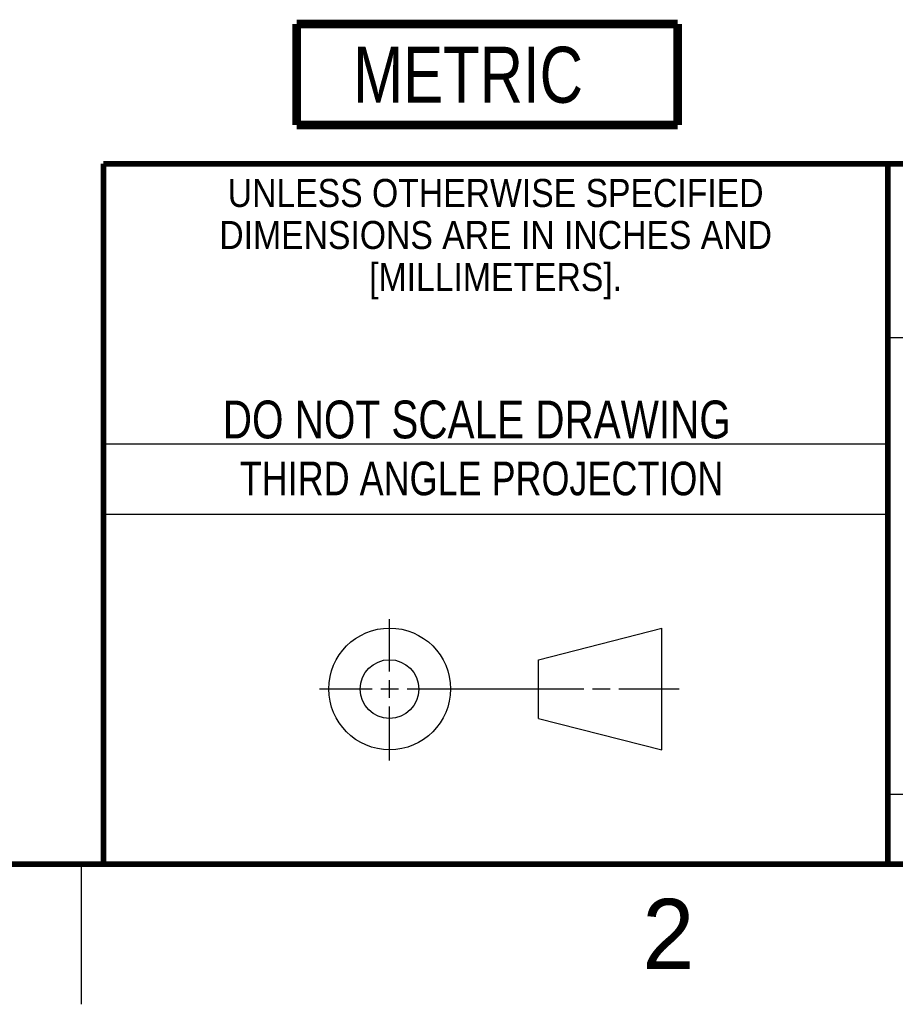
# Model space of a CAD drawing. Header units: inches. Extents: x 0 to 34, y 0 to 22.
# Tile 4 of 13: x 25.3 to 28.4, y 0 to 3.5. Entities that reach past the tile are written whole.
import ezdxf

# ---------------------------------------------------------------- set-up
doc = ezdxf.new("R2010")
doc.units = ezdxf.units.IN
doc.header["$LTSCALE"] = 1.87
doc.header["$MEASUREMENT"] = 0
doc.layers.get('0').update_dxf_attribs({"linetype": 'CONTINUOUS'})
doc.layers.add('DETAIL', color=7, linetype='CONTINUOUS')
doc.styles.get("Standard").update_dxf_attribs({"font": 'txt', "width": 0.8})
doc.styles.add('TEXTSTYLE_2', font='txt')
doc.styles.add('TEXTSTYLE_3', font='txt', dxfattribs={"width": 0.9})

# ---------------------------------------------------------------- blocks, each defined once
blk = doc.blocks.new('SYMBOL_13_BL2', base_point=(26.9501, 3.3188))
at = {"layer": 'DETAIL', "color": 7, "linetype": 'CONTINUOUS', "const_width": 0.0309}
for points in [[(26.2701, 3.4988), (27.6301, 3.4988)], [(26.2701, 3.4988), (26.2701, 3.1388)], [(27.6301, 3.4988), (27.6301, 3.1388)], [(26.2701, 3.1388), (27.6301, 3.1388)]]:
    blk.add_lwpolyline(points, dxfattribs=at)
at = {"layer": 'DETAIL', "color": 2, "linetype": 'CONTINUOUS', "width": 0.8}
blk.add_text('METRIC', height=0.2, dxfattribs=at).set_placement((26.4714, 3.2177))

msp = doc.modelspace()

# ---------------------------------------------------------------- linework, layer by layer
at = {"color": 2, "linetype": 'CONTINUOUS'}
for p, q in [((28.38, 2.38), (28.61, 2.38)), ((25.58, 2), (28.38, 2)), ((25.58, 1.75), (28.38, 1.75)), ((26.6016, 1.1882), (26.6016, 1.375)), ((26.3514, 1.1257), (26.5391, 1.1257)), ((26.5703, 1.1257), (26.6328, 1.1257)), ((26.6016, 1.0944), (26.6016, 1.1569)), ((26.6641, 1.1257), (27.2943, 1.1257)), ((27.3256, 1.1257), (27.3881, 1.1257)), ((27.4193, 1.1257), (27.6351, 1.1257)), ((26.6016, 0.8704), (26.6016, 1.0632)), ((28.38, 0.75), (33.5, 0.75)), ((25.5, 0.5), (25.5, 0))]:
    msp.add_line(p, q, dxfattribs=at)
at = {"color": 7, "linetype": 'CONTINUOUS'}
for p, q in [((27.1331, 1.23), (27.5726, 1.3428)), ((27.5726, 0.9086), (27.5726, 1.3428)), ((27.1331, 1.02), (27.1331, 1.23)), ((27.1331, 1.02), (27.5726, 0.9086))]:
    msp.add_line(p, q, dxfattribs=at)
at = {"color": 7, "linetype": 'CONTINUOUS', "const_width": 0.02}
for points in [[(25.58, 3), (33.5, 3)], [(25.58, 3), (25.58, 0.5)], [(28.38, 3), (28.38, 0.5)], [(0.5, 0.5), (33.5, 0.5)]]:
    msp.add_lwpolyline(points, dxfattribs=at)
at = {"color": 7, "linetype": 'CONTINUOUS'}
for centre, radius in [((26.6016, 1.1257), 0.2171), ((26.601, 1.125), 0.105)]:
    msp.add_circle(centre, radius, dxfattribs=at)

# ---------------------------------------------------------------- block references
at = {"layer": 'DETAIL', "color": 2, "linetype": 'CONTINUOUS'}
msp.add_blockref('SYMBOL_13_BL2', (26.9501, 3.3188), dxfattribs=at)

# ---------------------------------------------------------------- texts
at = {"color": 2, "linetype": 'CONTINUOUS', "line_spacing_factor": 0.9}
for s, insert, char_height, width, attachment_point, style in [('UNLESS OTHERWISE SPECIFIED', (26.9799, 2.9459), 0.1, 2.34, 2, 'TEXTSTYLE_3'), ('DIMENSIONS ARE IN INCHES AND', (26.9799, 2.7959), 0.1, 2.52, 2, 'TEXTSTYLE_3'), ('[MILLIMETERS].', (26.9799, 2.6459), 0.1, 1.26, 2, 'TEXTSTYLE_3'), ('2', (27.5035, 0.3763), 0.25, 0.25, 1, 'TEXTSTYLE_2')]:
    msp.add_mtext(s, dxfattribs=dict(at, insert=insert, char_height=char_height, width=width, attachment_point=attachment_point, style=style))
at = {"color": 7, "linetype": 'CONTINUOUS', "insert": (26.9127, 2.1549), "char_height": 0.135, "width": 2.16, "attachment_point": 2, "line_spacing_factor": 0.9}
msp.add_mtext('DO NOT SCALE DRAWING', dxfattribs=at)
at = {"color": 2, "linetype": 'CONTINUOUS', "insert": (26.9296, 1.9368), "char_height": 0.12, "width": 2.112, "attachment_point": 2, "line_spacing_factor": 0.9}
msp.add_mtext('THIRD ANGLE PROJECTION', dxfattribs=at)

doc.saveas('drawing.dxf')
